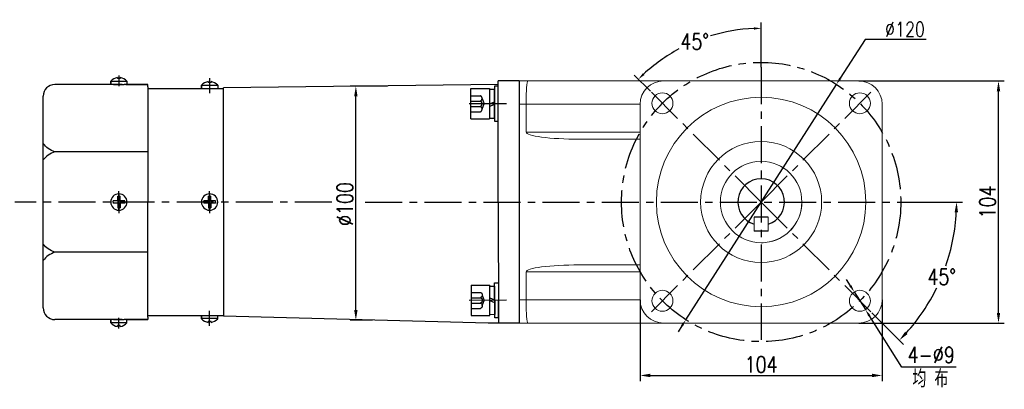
# Model space of a CAD drawing. Header units: inches. Extents: x 675 to 6233, y 11 to 1887.
# Tile 32 of 48: x 4484 to 4822, y 1170 to 1297. Entities that reach past the tile are written whole.
import ezdxf

# ---------------------------------------------------------------- set-up
doc = ezdxf.new("R2010")
doc.units = ezdxf.units.IN
doc.header["$LTSCALE"] = 10
doc.header["$MEASUREMENT"] = 0
doc.linetypes.add('CENTER', pattern=[10.16, 6.35, -1.27, 1.27, -1.27])
doc.linetypes.add('HIDDEN', pattern=[1.905, 1.27, -0.635])
for name, color, linetype in [('1轮廓实线层', 7, 'Continuous'), ('3中心线层', 1, 'CENTER'), ('4虚线层', 6, 'HIDDEN'), ('6文字层', 3, 'Continuous'), ('7标注层', 4, 'Continuous')]:
    doc.layers.add(name, color=color, linetype=linetype)
doc.styles.add('PC_TEXTSTYLE', font='isocp.shx', dxfattribs={"width": 0.8, "bigfont": 'HZFS.SHX'})
doc.styles.add('TH_GBDIM', font='romans.shx', dxfattribs={"width": 0.8, "bigfont": 'gbcbig.shx'})
doc.dimstyles.new('TH_GBDIM', dxfattribs={"dimtxt": 3.5, "dimasz": 2.5, "dimexe": 2, "dimexo": 0, "dimgap": 1, "dimtad": 1, "dimdec": 4, "dimdsep": 46, "dimtxsty": 'TH_GBDIM', "dimcen": 0.09, "dimclrd": 4, "dimclre": 4, "dimclrt": 3, "dimadec": 0, "dimazin": 0, "dimtfac": 1, "dimtdec": 4, "dimtmove": 0, "dimatfit": 3, "dimfxl": 1, "dimtzin": 0, "dimarcsym": 0})
doc.dimstyles.new('角度标注', dxfattribs={"dimtxt": 3.5, "dimasz": 3, "dimexe": 2, "dimexo": 0, "dimgap": 1, "dimtad": 1, "dimtih": 1, "dimtoh": 1, "dimdsep": 46, "dimtxsty": 'PC_TEXTSTYLE', "dimsah": 1, "dimcen": 0.09, "dimclrd": 4, "dimclrt": 3, "dimadec": 0, "dimazin": 0, "dimtfac": 0.7, "dimtmove": 0, "dimatfit": 0, "dimfxl": 1, "dimtzin": 0, "dimarcsym": 0})

# ---------------------------------------------------------------- blocks, each defined once
blk = doc.blocks.new('*D96')
at = {"layer": '7标注层', "color": 4, "lineweight": -2, "transparency": 16777216}
for p, q in [((4610.25, 1273.81), (4597.33, 1273.81)), ((4599.33, 1196.88), (4599.33, 1270.31)), ((4605.03, 1193.38), (4597.33, 1193.38))]:
    blk.add_line(p, q, dxfattribs=at)
at = {"layer": '7标注层', "color": 4, "transparency": 16777216}
for points in [[(4598.75, 1270.31), (4599.91, 1270.31), (4599.33, 1273.81)], [(4598.75, 1196.88), (4599.91, 1196.88), (4599.33, 1193.38)]]:
    blk.add_solid(points, dxfattribs=at)
at = {"layer": 'Defpoints', "color": 0, "transparency": 16777216}
for p in [(4599.33, 1273.81), (4610.25, 1273.81), (4605.03, 1193.38)]:
    blk.add_point(p, dxfattribs=at)
at = {"layer": '7标注层', "color": 3, "transparency": 16777216, "insert": (4595.58, 1233.29), "char_height": 5.5, "attachment_point": 5, "rotation": 90, "style": 'TH_GBDIM'}
blk.add_mtext('%%C100', dxfattribs=at)
blk = doc.blocks.new('*D108')
at = {"layer": '7标注层', "color": 4, "lineweight": -2, "transparency": 16777216}
for p, q in [((4697.05, 1200.37), (4697.05, 1172.36)), ((4780.25, 1200.37), (4780.25, 1172.36)), ((4700.55, 1174.36), (4776.75, 1174.36))]:
    blk.add_line(p, q, dxfattribs=at)
at = {"layer": '7标注层', "color": 4, "transparency": 16777216}
for points in [[(4700.55, 1174.95), (4700.55, 1173.78), (4697.05, 1174.36)], [(4776.75, 1174.95), (4776.75, 1173.78), (4780.25, 1174.36)]]:
    blk.add_solid(points, dxfattribs=at)
at = {"layer": 'Defpoints', "color": 0, "transparency": 16777216}
for p in [(4697.05, 1200.37), (4780.25, 1200.37), (4780.25, 1174.36)]:
    blk.add_point(p, dxfattribs=at)
at = {"layer": '7标注层', "color": 3, "transparency": 16777216, "insert": (4738.65, 1178.11), "char_height": 5.5, "attachment_point": 5, "style": 'TH_GBDIM'}
blk.add_mtext('104', dxfattribs=at)
blk = doc.blocks.new('*D110')
at = {"layer": '7标注层', "color": 4, "lineweight": -2, "transparency": 16777216}
for p, q in [((4774.4, 1289.85), (4765.86, 1276.51)), ((4795.35, 1289.85), (4774.4, 1289.85)), ((4712.78, 1193.53), (4764.52, 1274.4)), ((4711.44, 1191.42), (4710.09, 1189.32))]:
    blk.add_line(p, q, dxfattribs=at)
at = {"layer": '7标注层', "color": 4, "transparency": 16777216}
for points in [[(4765.51, 1276.73), (4766.21, 1276.28), (4764.52, 1274.4)], [(4711.09, 1191.65), (4711.79, 1191.2), (4712.78, 1193.53)]]:
    blk.add_solid(points, dxfattribs=at)
at = {"layer": 'Defpoints', "color": 0, "transparency": 16777216}
for p in [(4764.52, 1274.4), (4712.78, 1193.53)]:
    blk.add_point(p, dxfattribs=at)
at = {"layer": '7标注层', "color": 3, "transparency": 16777216, "insert": (4788.11, 1293.35), "char_height": 5, "attachment_point": 5, "style": 'TH_GBDIM'}
blk.add_mtext('{∅120}{}{}', dxfattribs=at)
blk = doc.blocks.new('*D104')
at = {"layer": '7标注层', "color": 0, "lineweight": -2, "transparency": 16777216}
for p, q in [((4738.65, 1280.32), (4738.65, 1295.66)), ((4700.56, 1272.06), (4695.02, 1277.59))]:
    blk.add_line(p, q, dxfattribs=at)
at = {"layer": '7标注层', "color": 4, "lineweight": -2, "transparency": 16777216}
for start, end in [(92.3996, 106.9914), (118.2383, 132.6004)]:
    blk.add_arc((4738.65, 1233.97), 59.7, start, end, dxfattribs=at)
at = {"layer": '7标注层', "color": 4, "transparency": 16777216}
for points in [[(4736.14, 1294.03), (4736.16, 1293.19), (4738.65, 1293.66)], [(4698.53, 1277.61), (4697.95, 1278.21), (4696.44, 1276.18)]]:
    blk.add_solid(points, dxfattribs=at)
at = {"layer": 'Defpoints', "color": 0, "transparency": 16777216}
for p in [(4723.2, 1291.63), (4738.65, 1280.32), (4700.56, 1272.06), (4738.65, 1233.97), (4738.65, 1186.61)]:
    blk.add_point(p, dxfattribs=at)
at = {"layer": '7标注层', "color": 3, "transparency": 16777216, "insert": (4715.81, 1289.12), "char_height": 5.5, "attachment_point": 5, "style": 'TH_GBDIM'}
blk.add_mtext('45°', dxfattribs=at)
blk = doc.blocks.new('GB／T70.1M8M12')
at = {"layer": '1轮廓实线层'}
for p, q in [((0, -6.5), (0, 6.5)), ((0, 6.5), (8, 6.5)), ((8, 6.5), (8, -6.5)), ((0, -6.5), (8, -6.5))]:
    blk.add_line(p, q, dxfattribs=at)
at = {"layer": '3中心线层'}
blk.add_line((15.26, 0), (-0.8, 0), dxfattribs=at)
at = {"layer": '4虚线层'}
for p, q in [((0, 3.43), (4, 3.43)), ((0, 1.14), (4, 1.14)), ((4.8, 2.29), (5.65, 0)), ((4.8, -2.29), (5.65, 0)), ((0, -1.14), (4, -1.14)), ((0, -3.43), (4, -3.43))]:
    blk.add_line(p, q, dxfattribs=at)
for centre in [(3.58, 2.29), (3.58, 0), (3.58, -2.29)]:
    blk.add_arc(centre, 1.22, 290.0384, 69.9616, dxfattribs=at)
blk = doc.blocks.new('GB848_8_1.6_R')
at = {"layer": '1轮廓实线层'}
for p, q in [((-4.2, 1.6), (-7.5, 1.6)), ((-7.5, 1.6), (-7.5, 0)), ((-7.5, 0), (-4.2, 0)), ((4.2, 1.6), (-4.2, 1.6)), ((-4.2, 0), (4.2, 0)), ((7.5, 1.6), (4.2, 1.6)), ((4.2, 0), (7.5, 0)), ((7.5, 0), (7.5, 1.6))]:
    blk.add_line(p, q, dxfattribs=at)
blk = doc.blocks.new('GB93_8_1.05_R')
at = {"layer": '1轮廓实线层'}
for p, q in [((6.15, 2.1), (-6.15, 2.1)), ((-6.15, 2.1), (-6.15, 0)), ((-6.15, 0), (6.15, 0)), ((0, 0), (-0.9, 2.1)), ((1.13, 0), (0.23, 2.1)), ((6.15, 0), (6.15, 2.1))]:
    blk.add_line(p, q, dxfattribs=at)
blk = doc.blocks.new('*D306')
at = {"layer": '7标注层', "color": 4, "lineweight": -2, "transparency": 16777216}
for p, q in [((4769.33, 1205.18), (4768, 1207.3)), ((4770.67, 1203.07), (4774.51, 1196.98)), ((4787.02, 1177.17), (4775.85, 1194.87)), ((4805.7, 1177.17), (4787.02, 1177.17))]:
    blk.add_line(p, q, dxfattribs=at)
at = {"layer": '7标注层', "color": 4, "transparency": 16777216}
for points in [[(4769.69, 1205.4), (4768.98, 1204.96), (4770.67, 1203.07)], [(4776.2, 1195.09), (4775.5, 1194.64), (4774.51, 1196.98)]]:
    blk.add_solid(points, dxfattribs=at)
at = {"layer": 'Defpoints', "color": 0, "transparency": 16777216}
for p in [(4770.67, 1203.07), (4774.51, 1196.98)]:
    blk.add_point(p, dxfattribs=at)
at = {"layer": '7标注层', "color": 3, "transparency": 16777216, "insert": (4797.11, 1181.42), "char_height": 5.5, "attachment_point": 5, "style": 'TH_GBDIM'}
blk.add_mtext('{4-∅9}{}{}', dxfattribs=at)
blk = doc.blocks.new('*D336')
at = {"layer": '7标注层', "color": 4, "lineweight": -2, "transparency": 16777216}
for p, q in [((4772.25, 1275.57), (4822.24, 1275.57)), ((4820.24, 1195.87), (4820.24, 1272.07)), ((4772.25, 1192.37), (4822.24, 1192.37))]:
    blk.add_line(p, q, dxfattribs=at)
at = {"layer": '7标注层', "color": 4, "transparency": 16777216}
for points in [[(4819.66, 1272.07), (4820.83, 1272.07), (4820.24, 1275.57)], [(4819.66, 1195.87), (4820.83, 1195.87), (4820.24, 1192.37)]]:
    blk.add_solid(points, dxfattribs=at)
at = {"layer": 'Defpoints', "color": 0, "transparency": 16777216}
for p in [(4772.25, 1275.57), (4820.24, 1275.57), (4772.25, 1192.37)]:
    blk.add_point(p, dxfattribs=at)
at = {"layer": '7标注层', "color": 3, "transparency": 16777216, "insert": (4816.49, 1233.97), "char_height": 5.5, "attachment_point": 5, "rotation": 90, "style": 'TH_GBDIM'}
blk.add_mtext('104', dxfattribs=at)
blk = doc.blocks.new('*D337')
at = {"layer": '7标注层', "color": 0, "lineweight": -2, "transparency": 16777216}
for p, q in [((4787.9, 1233.97), (4807.84, 1233.97)), ((4776.74, 1195.87), (4787.58, 1185.04))]:
    blk.add_line(p, q, dxfattribs=at)
at = {"layer": '7标注层', "color": 4, "lineweight": -2, "transparency": 16777216}
for start, end in [(340.9209, 357.0152), (317.9848, 333.9922)]:
    blk.add_arc((4738.65, 1233.97), 67.19, start, end, dxfattribs=at)
at = {"layer": '7标注层', "color": 4, "transparency": 16777216}
for points in [[(4805.17, 1230.48), (4806.33, 1230.45), (4805.84, 1233.97)], [(4788.99, 1188.59), (4788.15, 1189.39), (4786.16, 1186.45)]]:
    blk.add_solid(points, dxfattribs=at)
at = {"layer": 'Defpoints', "color": 0, "transparency": 16777216}
for p in [(4738.65, 1233.97), (4777, 1233.97), (4787.9, 1233.97), (4796.84, 1200.37), (4776.74, 1195.87)]:
    blk.add_point(p, dxfattribs=at)
at = {"layer": '7标注层', "color": 3, "transparency": 16777216, "insert": (4800.73, 1208.25), "char_height": 5.5, "attachment_point": 5, "style": 'TH_GBDIM'}
blk.add_mtext('45°', dxfattribs=at)

msp = doc.modelspace()

# ---------------------------------------------------------------- linework, layer by layer
for p, q in [((4517.370311, 1276.787713), (4517.370311, 1276.445155)), ((4518.330311, 1276.445155), (4517.370311, 1276.445155)), ((4518.330311, 1276.787713), (4518.330311, 1276.445155)), ((4519.005406, 1274.365155), (4495.850311, 1274.365155)), ((4515.050311, 1275.513432), (4515.050311, 1274.365155)), ((4520.650311, 1275.437908), (4515.050311, 1275.437908)), ((4515.050313, 1274.607358), (4515.050313, 1275.513433)), ((4516.050311, 1274.365155), (4519.650311, 1274.365155)), ((4516.050311, 1274.365155), (4519.650311, 1274.365155)), ((4527.850311, 1274.365155), (4519.650311, 1274.365155)), ((4520.650311, 1275.513432), (4520.650311, 1274.365155)), ((4527.850311, 1273.565155), (4527.850311, 1274.365155)), ((4527.850311, 1273.565155), (4527.850311, 1233.965155)), ((4527.850311, 1272.965155), (4533.196751, 1272.965155)), ((4527.850311, 1272.965155), (4553.850311, 1272.965155)), ((4546.250311, 1274.113432), (4546.250311, 1272.965155)), ((4551.850311, 1274.037908), (4546.250311, 1274.037908)), ((4546.250313, 1273.207358), (4546.250313, 1274.113433)), ((4548.570311, 1275.387713), (4548.570311, 1275.045155)), ((4549.530311, 1275.045155), (4548.570311, 1275.045155)), ((4549.530311, 1275.387713), (4549.530311, 1275.045155)), ((4551.850311, 1274.113432), (4551.850311, 1272.965155)), ((4648.250311, 1274.371113), (4553.850311, 1273.239198)), ((4553.850311, 1233.965155), (4553.850311, 1273.239198)), ((4655.450311, 1275.565155), (4648.250311, 1275.565155)), ((4648.250311, 1233.965155), (4648.250311, 1275.565155)), ((4655.450311, 1275.565155), (4655.450311, 1192.365155)), ((4491.850311, 1197.565155), (4491.850311, 1270.365155)), ((4527.850311, 1251.230149), (4495.850311, 1251.230149)), ((4527.850311, 1194.365155), (4527.850311, 1233.965155)), ((4553.850311, 1233.965155), (4553.850311, 1194.691113)), ((4648.250311, 1233.965155), (4648.335082, 1192.365189)), ((4741.05031, 1228.765154), (4736.25031, 1228.765154)), ((4741.05031, 1223.965154), (4736.25031, 1223.965154)), ((4527.850311, 1216.700162), (4495.850311, 1216.700162)), ((4648.331392, 1194.177482), (4648.318779, 1200.365295)), ((4655.450311, 1200.365155), (4655.450311, 1192.365155)), ((4655.450311, 1200.365155), (4655.450311, 1192.365155)), ((4527.850311, 1194.965155), (4533.196751, 1194.965155)), ((4527.850311, 1194.965155), (4546.250311, 1194.965155)), ((4543.175431, 1194.965155), (4553.850311, 1194.965155)), ((4546.250311, 1193.816879), (4546.250311, 1194.965155)), ((4551.850311, 1193.816879), (4551.850311, 1194.965155)), ((4519.005406, 1193.565155), (4495.850311, 1193.565155)), ((4515.050311, 1192.416879), (4515.050311, 1193.565155)), ((4520.650311, 1192.492402), (4515.050311, 1192.492402)), ((4515.050313, 1193.322952), (4515.050313, 1192.416877)), ((4516.050311, 1193.565155), (4519.650311, 1193.565155)), ((4516.050311, 1193.565155), (4519.650311, 1193.565155)), ((4518.330311, 1191.485155), (4517.370311, 1191.485155)), ((4517.370311, 1191.142598), (4517.370311, 1191.485155)), ((4518.330311, 1191.142598), (4518.330311, 1191.485155)), ((4527.850311, 1193.565155), (4519.650311, 1193.565155)), ((4520.650311, 1192.416879), (4520.650311, 1193.565155)), ((4527.850311, 1194.365155), (4527.850311, 1193.565155)), ((4551.850311, 1193.892402), (4546.250311, 1193.892402)), ((4546.250313, 1194.722952), (4546.250313, 1193.816877)), ((4549.530311, 1192.885155), (4548.570311, 1192.885155)), ((4548.570311, 1192.542598), (4548.570311, 1192.885155)), ((4549.530311, 1192.542598), (4549.530311, 1192.885155)), ((4644.811124, 1192.365155), (4553.850311, 1194.691113)), ((4648.250311, 1192.365155), (4644.811124, 1192.365155)), ((4655.450311, 1192.365155), (4648.250311, 1192.365155))]:
    msp.add_line(p, q)
at = {"linetype": 'Continuous', "lineweight": 15}
for p, q in [((4655.450311, 1275.565155), (4658.378609, 1275.565155)), ((4658.378609, 1275.565155), (4705.05031, 1275.565155)), ((4772.250309, 1275.565155), (4705.05031, 1275.565155)), ((4657.85031, 1267.565153), (4655.450311, 1267.565153)), ((4697.050312, 1267.565153), (4657.85031, 1267.565153)), ((4657.85031, 1257.965153), (4657.85031, 1267.565153)), ((4697.050312, 1267.565153), (4697.050312, 1200.365154)), ((4780.250307, 1200.365154), (4780.250307, 1267.565153)), ((4657.85031, 1257.965153), (4697.050312, 1257.965153)), ((4697.050312, 1255.565154), (4676.101106, 1255.565154)), ((4736.25031, 1228.765154), (4736.25031, 1223.965154)), ((4741.05031, 1223.965154), (4741.05031, 1228.765154)), ((4676.101106, 1212.365153), (4697.050312, 1212.365153)), ((4697.050312, 1209.965154), (4657.85031, 1209.965154)), ((4657.85031, 1209.965154), (4657.85031, 1200.365154)), ((4655.450311, 1200.365154), (4657.85031, 1200.365154)), ((4657.85031, 1200.365154), (4697.050312, 1200.365154)), ((4658.378609, 1192.365153), (4655.450311, 1192.365153)), ((4705.05031, 1192.365153), (4658.378609, 1192.365153)), ((4705.05031, 1192.365153), (4772.250309, 1192.365153))]:
    msp.add_line(p, q, dxfattribs=at)
at = {"color": 7, "linetype": 'Continuous', "lineweight": 15}
msp.add_line((4655.450311, 1200.364627), (4655.450311, 1192.365153), dxfattribs=at)
at = {"linetype": 'Continuous', "lineweight": 15}
for centre, radius in [((4704.709185, 1267.906279), 3.6), ((4738.65031, 1233.965154), 36), ((4772.591436, 1267.906279), 3.6), ((4738.65031, 1233.965154), 20.8), ((4738.65031, 1233.965154), 14), ((4738.65031, 1233.965154), 14), ((4704.709185, 1200.024028), 3.6), ((4772.591436, 1200.024028), 3.6)]:
    msp.add_circle(centre, radius, dxfattribs=at)
for centre, radius, start, end in [((4518.618226, 1271.76664), 5.173825, 103.95724298, 133.59914619), ((4517.082396, 1271.76664), 5.173825, 46.40085381, 76.04275702), ((4495.850311, 1270.365155), 4, 90, 180), ((4549.818226, 1270.36664), 5.173825, 103.95724298, 133.59914619), ((4548.282396, 1270.36664), 5.173825, 46.40085381, 76.04275702), ((4738.65031, 1233.965154), 8, 287.45760125, 252.54239469), ((4495.850311, 1197.565155), 4, 180, 270), ((4518.618226, 1196.163671), 5.173825, 226.40085381, 256.04275702), ((4517.082396, 1196.163671), 5.173825, 283.95724298, 313.59914619), ((4549.818226, 1197.563671), 5.173825, 226.40085381, 256.04275702), ((4548.282396, 1197.563671), 5.173825, 283.95724298, 313.59914619)]:
    msp.add_arc(centre, radius, start, end)
for centre, radius, start, end in [((4705.05031, 1267.565154), 8, 90, 180), ((4772.25031, 1267.565154), 8, 0, 90), ((4738.65031, 1233.965154), 14, 292.4427042, 0), ((4738.65031, 1233.965154), 14, 270, 292.4427042), ((4705.05031, 1200.365154), 8, 180, 270), ((4772.25031, 1200.365154), 8, 270, 0)]:
    msp.add_arc(centre, radius, start, end, dxfattribs=at)
for centre, major_axis, ratio, start_param, end_param in [((4658.378608, 1267.565154), (0, 8), 0.0660372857, 0, 1.5707963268), ((4676.101107, 1257.965154), (-18.250797, 0), 0.1315011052, 0, 1.5707963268), ((4676.101107, 1209.965154), (18.250797, 0), 0.1315011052, 1.5707963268, 3.1415926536), ((4658.378608, 1200.365154), (0, 8), 0.0660372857, 1.5707963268, 3.1415926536)]:
    msp.add_ellipse(centre, major_axis=major_axis, ratio=ratio, start_param=start_param, end_param=end_param, dxfattribs=at)
for points in [[(4520.250311, 1274.365155), (4527.850311, 1274.365155)], [(4520.250311, 1193.565155), (4527.850311, 1193.565155)]]:
    msp.add_open_spline(points, degree=1)
for points in [[(4495.850311, 1251.230149), (4493.566192, 1252.362632), (4491.850311, 1254.034304)], [(4495.850311, 1251.230149), (4493.566192, 1250.097666), (4491.850311, 1248.425994)], [(4495.850311, 1216.700162), (4493.566192, 1217.832645), (4491.850311, 1219.504317)], [(4495.850311, 1216.700162), (4493.566192, 1215.567679), (4491.850311, 1213.896007)]]:
    msp.add_spline(points, degree=3)
at = {"layer": '1轮廓实线层'}
for p, q in [((4516.250311, 1274.365155), (4519.450311, 1274.365155)), ((4655.450311, 1275.565155), (4655.450311, 1192.365154)), ((4655.450311, 1275.565155), (4655.450311, 1192.365155)), ((4517.450311, 1234.365155), (4517.450311, 1235.965155)), ((4517.450311, 1235.965155), (4518.250311, 1235.965155)), ((4518.250311, 1234.365155), (4518.250311, 1235.965155)), ((4548.650311, 1234.365155), (4548.650311, 1235.965155)), ((4548.650311, 1235.965155), (4549.450311, 1235.965155)), ((4549.450311, 1234.365155), (4549.450311, 1235.965155)), ((4517.450311, 1234.365155), (4515.850311, 1234.365155)), ((4515.850311, 1233.965155), (4515.850311, 1234.365155)), ((4515.850311, 1233.965155), (4515.850311, 1233.565155)), ((4517.450311, 1233.565155), (4515.850311, 1233.565155)), ((4517.450311, 1233.565155), (4517.450311, 1231.965155)), ((4519.850311, 1234.365155), (4518.250311, 1234.365155)), ((4519.850311, 1233.565155), (4518.250311, 1233.565155)), ((4518.250311, 1233.565155), (4518.250311, 1231.965155)), ((4519.850311, 1233.965155), (4519.850311, 1234.365155)), ((4519.850311, 1233.965155), (4519.850311, 1233.565155)), ((4548.650311, 1234.365155), (4547.050311, 1234.365155)), ((4547.050311, 1233.965155), (4547.050311, 1234.365155)), ((4547.050311, 1233.965155), (4547.050311, 1233.565155)), ((4548.650311, 1233.565155), (4547.050311, 1233.565155)), ((4548.650311, 1233.565155), (4548.650311, 1231.965155)), ((4551.050311, 1234.365155), (4549.450311, 1234.365155)), ((4551.050311, 1233.565155), (4549.450311, 1233.565155)), ((4549.450311, 1233.565155), (4549.450311, 1231.965155)), ((4551.050311, 1233.965155), (4551.050311, 1234.365155)), ((4551.050311, 1233.965155), (4551.050311, 1233.565155)), ((4517.450311, 1231.965155), (4518.250311, 1231.965155)), ((4548.650311, 1231.965155), (4549.450311, 1231.965155)), ((4516.250311, 1193.565155), (4519.450311, 1193.565155))]:
    msp.add_line(p, q, dxfattribs=at)
at = {"layer": '1轮廓实线层', "color": 0}
for p, q in [((4655.450311, 1275.565155), (4655.450311, 1192.365155)), ((4655.450311, 1273.965155), (4655.450311, 1273.245155)), ((4655.450311, 1273.965155), (4655.450311, 1273.245155))]:
    msp.add_line(p, q, dxfattribs=at)
at = {"layer": '1轮廓实线层'}
for centre, start, end in [((4517.850311, 1233.965155), 0, 180), ((4549.050311, 1233.965155), 0, 180), ((4517.850311, 1233.965155), 180, 0), ((4549.050311, 1233.965155), 180, 0)]:
    msp.add_arc(centre, 2.8, start, end, dxfattribs=at)
at = {"layer": '3中心线层', "ltscale": 0.2}
for p, q in [((4738.65031, 1280.32419), (4738.65031, 1186.605301)), ((4517.850311, 1277.424323), (4517.850311, 1273.803914)), ((4549.050311, 1276.564581), (4549.050311, 1271.395565)), ((4738.65031, 1233.965154), (4700.558088, 1272.057376)), ((4738.65031, 1233.965154), (4776.742532, 1272.057376)), ((4517.850311, 1233.122839), (4517.850311, 1237.747801)), ((4517.850311, 1232.545949), (4517.850311, 1237.548277)), ((4517.850311, 1232.016513), (4517.850311, 1237.510377)), ((4517.850311, 1233.336551), (4517.850311, 1237.165155)), ((4517.850311, 1236.871783), (4517.850311, 1231.317518)), ((4517.850311, 1231.058528), (4517.850311, 1236.612793)), ((4517.850311, 1235.913798), (4517.850311, 1230.419933)), ((4549.050311, 1233.122839), (4549.050311, 1237.747801)), ((4549.050311, 1232.545949), (4549.050311, 1237.548277)), ((4549.050311, 1232.016513), (4549.050311, 1237.510377)), ((4549.050311, 1233.336551), (4549.050311, 1237.165155)), ((4549.050311, 1236.871783), (4549.050311, 1231.317518)), ((4549.050311, 1231.058528), (4549.050311, 1236.612793)), ((4549.050311, 1235.913798), (4549.050311, 1230.419933)), ((4591.066873, 1233.965155), (4482.07983, 1233.965155)), ((4517.850311, 1235.384362), (4517.850311, 1230.382033)), ((4517.850311, 1234.807472), (4517.850311, 1230.182509)), ((4517.850311, 1234.593759), (4517.850311, 1230.765155)), ((4549.050311, 1235.384362), (4549.050311, 1230.382033)), ((4549.050311, 1234.807472), (4549.050311, 1230.182509)), ((4549.050311, 1234.593759), (4549.050311, 1230.765155)), ((4602.575284, 1233.965158), (4794.250304, 1233.965158)), ((4738.65031, 1233.965154), (4700.558088, 1195.872931)), ((4738.65031, 1233.965154), (4776.742532, 1195.872931)), ((4549.050311, 1191.36573), (4549.050311, 1196.534746)), ((4517.850311, 1190.505988), (4517.850311, 1194.126397))]:
    msp.add_line(p, q, dxfattribs=at)
msp.add_circle((4738.65031, 1233.965154), 48, dxfattribs=at)

# ---------------------------------------------------------------- block references
at = {"layer": '1轮廓实线层', "zscale": 0.8}
for name, p, xscale, yscale, rotation in [('GB848_8_1.6_R', (4646.970311, 1267.738237), 0.8, 0.8, 270), ('GB93_8_1.05_R', (4645.290311, 1267.738237), 0.8, 0.8, 270), ('GB93_8_1.05_R', (4645.359168, 1200.171436), -0.8000000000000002, 0.8000000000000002, 270.1167809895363), ('GB848_8_1.6_R', (4647.039165, 1200.17486), -0.8000000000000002, 0.8000000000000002, 270.1167809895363)]:
    msp.add_blockref(name, p, dxfattribs=dict(at, xscale=xscale, yscale=yscale, rotation=rotation))
at = {"layer": '3中心线层', "ltscale": 0.2, "xscale": 0.8, "yscale": 0.8, "zscale": 0.8}
msp.add_blockref('GB／T70.1M8M12', (4638.890311, 1267.738237), dxfattribs=at)
at = {"layer": '3中心线层', "ltscale": 0.2, "xscale": -0.8, "yscale": 0.8000000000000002, "zscale": 0.8, "rotation": 180.1167809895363}
msp.add_blockref('GB／T70.1M8M12', (4638.959182, 1200.158391), dxfattribs=at)

# ---------------------------------------------------------------- texts
at = {"layer": '6文字层', "insert": (4790.656992, 1176.280333), "char_height": 6, "width": 38.96782955, "attachment_point": 1, "style": 'PC_TEXTSTYLE'}
msp.add_mtext('{\\C3;均 布}', dxfattribs=at)

# ---------------------------------------------------------------- dimensions: what is measured, and where the dimension line sits
at = {"layer": '7标注层'}
for p1, p2, text, override, picture, middle in [((4712.784074, 1193.530789), (4764.516546, 1274.399518), '{<>}{}{}', {"dimtxt": 5, "dimasz": 2.5, "dimgap": 1, "dimtad": 1, "dimjust": 0, "dimtoh": 1, "dimdec": 4, "dimlfac": 1.25, "dimse1": 0, "dimse2": 0, "dimsd1": 0, "dimsd2": 0, "dimadec": 4}, '*D110', (4788.109062, 1289.853178)), ((4770.669029, 1203.067768), (4774.513842, 1196.980288), '{4-<>}{}{}', {"dimtxt": 5.5, "dimgap": 1.5, "dimtoh": 1, "dimdec": 0, "dimlfac": 1.25}, '*D306', (4797.114044, 1177.173686))]:
    dim = msp.add_diameter_dim_2p(p1=p1, p2=p2, text=text, dimstyle='TH_GBDIM', override=override, dxfattribs=at)
    dim.commit()
    dim.dimension.update_dxf_attribs({"geometry": picture, "text_midpoint": middle, "dimtype": 163})
for base, line1, line2, override, picture, middle in [((4723.199417, 1291.62867), ((4738.65031, 1233.965154), (4700.558088, 1272.057376)), ((4738.65031, 1280.32419), (4738.65031, 1186.605301)), {"dimtxt": 5.5, "dimasz": 2.5, "dimgap": 1, "dimtad": 1, "dimjust": 0, "dimdec": 0, "dimlfac": 1.25, "dimtxsty": 'TH_GBDIM', "dimse1": 0, "dimse2": 0, "dimsd1": 0, "dimsd2": 0, "dimadec": 0, "dimazin": 2}, '*D104', (4715.805003, 1289.118605)), ((4796.840283, 1200.369158), ((4738.650314, 1233.965158), (4776.742532, 1195.872931)), ((4777.004711, 1233.965158), (4787.898532, 1233.965158)), {"dimtxt": 5.5, "dimasz": 3.5, "dimdec": 0, "dimtxsty": 'TH_GBDIM'}, '*D337', (4800.727618, 1208.251893))]:
    dim = msp.add_angular_dim_2l(base=base, line1=line1, line2=line2, dimstyle='角度标注', override=override, dxfattribs=at)
    dim.commit()
    dim.dimension.update_dxf_attribs({"geometry": picture, "text_midpoint": middle})
dim = msp.add_linear_dim(base=(4599.330717, 1273.805155), p1=(4605.029338, 1193.382415), p2=(4610.250311, 1273.805155), angle=90, text='%%C100', dimstyle='TH_GBDIM', override={"dimtxt": 5.5, "dimasz": 3.5, "dimdec": 1, "dimlfac": 1.25, "dimadec": 1}, dxfattribs=at)
dim.commit()
dim.dimension.update_dxf_attribs({"geometry": '*D96', "text_midpoint": (4599.330717, 1233.290687), "dimtype": 160})
dim = msp.add_linear_dim(base=(4820.242202, 1275.565154), p1=(4772.250309, 1192.365153), p2=(4772.25031, 1275.565154), angle=90, dimstyle='TH_GBDIM', override={"dimtxt": 5.5, "dimasz": 3.5, "dimdec": 1, "dimlfac": 1.25, "dimadec": 1}, dxfattribs=at)
dim.commit()
dim.dimension.update_dxf_attribs({"geometry": '*D336', "text_midpoint": (4820.242202, 1233.965153), "dimtype": 160})
dim = msp.add_linear_dim(base=(4780.25031, 1174.362878), p1=(4697.05031, 1200.365154), p2=(4780.25031, 1200.365154), dimstyle='TH_GBDIM', override={"dimtxt": 5.5, "dimasz": 3.5, "dimdec": 1, "dimlfac": 1.25, "dimadec": 1}, dxfattribs=at)
dim.commit()
dim.dimension.update_dxf_attribs({"geometry": '*D108', "text_midpoint": (4738.65031, 1178.112878)})

doc.saveas('drawing.dxf')
